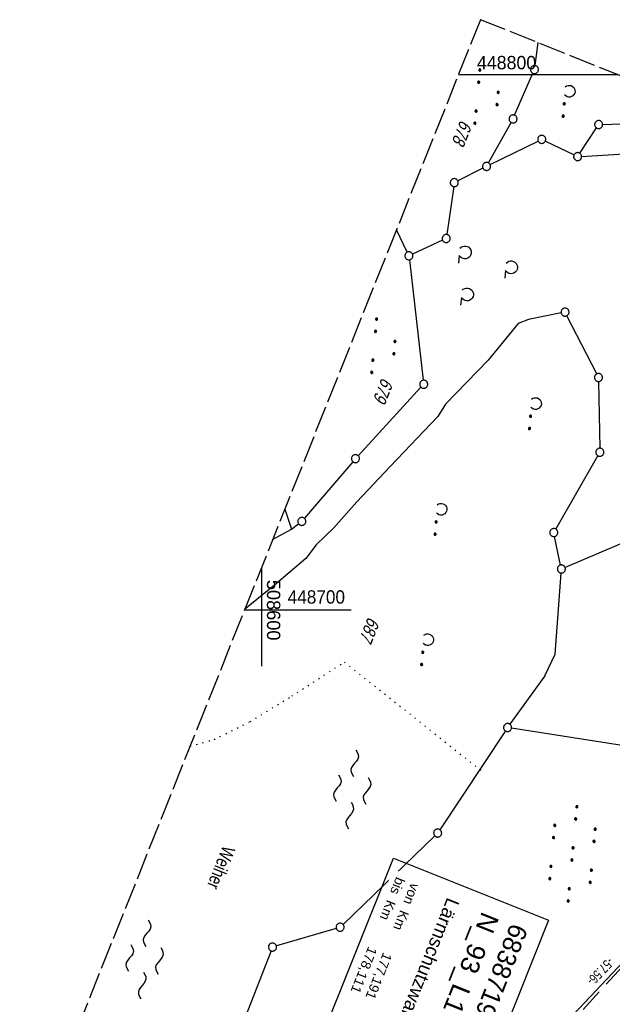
# Model space of a CAD drawing. Extents: x 508366 to 508911, y 448017 to 448810.
# Tile 39 of 46: x 508555 to 508666, y 448626 to 448810. Entities that reach past the tile are written whole.
import ezdxf

# ---------------------------------------------------------------- set-up
doc = ezdxf.new("R2010")
doc.units = 0
doc.header["$LTSCALE"] = 10
doc.header["$MEASUREMENT"] = 0
for name, pattern in [('ACAD_ISO16W100', [73, 15, -6.5, 15, -6.5, 15, -7, 1, -7]), ('AUSGEZOGEN', [0]), ('LT00', [0]), ('LT14', [0.6, 0.5, -0.1]), ('PUNKTX2_STR', [0.6, 0.1, -0.5])]:
    doc.linetypes.add(name, pattern=pattern)
doc.layers.get('0').update_dxf_attribs({"linetype": 'LT00'})
for name, color, linetype in [('--EL_DFK_AB_L', 21, 'LT00'), ('--WASSER_GRENZE', 180, 'PUNKTX2_STR'), ('--WASSER_NUTZUNG', 180, 'Continuous'), ('ABSTAND', 8, 'LT00'), ('AS_TEXT_A', 152, 'Continuous'), ('BAB-KABEL', 220, 'ACAD_ISO16W100'), ('BW_TEXT_B', 20, 'AUSGEZOGEN'), ('DFK_AB_L', 21, 'LT00'), ('DFK_BES-NAME', 255, 'LT00'), ('DFK_FLUR_NR', 250, 'LT00'), ('DFK_GZPKT', 250, 'LT00'), ('DFK_KATASTER', 250, 'LT00'), ('DFK_NUTZUNG', 250, 'LT00'), ('V125_RASTER', 250, 'LT00')]:
    doc.layers.add(name, color=color, linetype=linetype)
doc.layers.add('-BLATT_125-RAND', color=7, linetype='LT14', plot=False)
doc.styles.add('Beschrift', font='ARIAL.TTF')
doc.styles.get("Standard").update_dxf_attribs({"font": 'ARIAL.TTF'})
doc.styles.add('UNIR-O', font='unir_o.shx', dxfattribs={"height": 2.5})

# ---------------------------------------------------------------- blocks, each defined once
blk = doc.blocks.new('SYMB7010')
at = {"color": 0, "linetype": 'ByBlock'}
for points in [[(-0.031408, 0.499213), (-0.093728, 0.49134), (-0.15457, 0.475719), (-0.212975, 0.452595), (-0.268021, 0.422333), (-0.31884, 0.385411), (-0.36463, 0.342411), (-0.40467, 0.29401), (-0.438329, 0.240973), (-0.465074, 0.184136), (-0.484486, 0.124395), (-0.496256, 0.062692), (-0.5002, 0)], [(-0.5002, 0), (-0.496256, -0.062692), (-0.484486, -0.124395), (-0.465075, -0.184136), (-0.438329, -0.240973), (-0.404671, -0.29401), (-0.36463, -0.342411), (-0.31884, -0.385411), (-0.268021, -0.422333), (-0.212975, -0.452595), (-0.154571, -0.475719), (-0.093728, -0.49134), (-0.031408, -0.499213), (0.031408, -0.499213)], [(0.5002, 0), (0.496256, 0.062692), (0.484485, 0.124395), (0.465074, 0.184136), (0.438329, 0.240973), (0.40467, 0.29401), (0.36463, 0.342411), (0.31884, 0.385411), (0.268021, 0.422333), (0.212975, 0.452595), (0.15457, 0.475719), (0.093728, 0.49134), (0.031408, 0.499213), (-0.031408, 0.499213)], [(0.031408, -0.499213), (0.093728, -0.491341), (0.15457, -0.475719), (0.212975, -0.452595), (0.268021, -0.422333), (0.31884, -0.385411), (0.36463, -0.342411), (0.404671, -0.294011), (0.438329, -0.240974), (0.465075, -0.184136), (0.484486, -0.124395), (0.496256, -0.062692), (0.500201, 0)]]:
    blk.add_lwpolyline(points, dxfattribs=at)
blk = doc.blocks.new('SYMB7231')
at = {"color": 0, "linetype": 'ByBlock'}
for p, q in [((0.109975, -0.002365), (0.105504, -0.031126)), ((0.23, -0.057081), (0.23, -0.082919)), ((0.235, -0.087105), (0.235, -0.052895)), ((0.24, -0.050836), (0.24, -0.089164)), ((0.245, -0.089796), (0.245, -0.050204)), ((0.25, -0.050836), (0.25, -0.089164)), ((0.255, -0.087105), (0.255, -0.052895)), ((0.26, -0.057081), (0.26, -0.082919)), ((0.265, -0.070126), (0.265, -0.069854)), ((0.46, -0.057081), (0.46, -0.082919)), ((0.465, -0.087105), (0.465, -0.052895)), ((0.47, -0.050836), (0.47, -0.089164)), ((0.475, -0.089796), (0.475, -0.050204)), ((0.48, -0.050836), (0.48, -0.089164)), ((0.485, -0.087105), (0.485, -0.052895)), ((0.49, -0.057081), (0.49, -0.082919)), ((0.495, -0.070126), (0.495, -0.069854))]:
    blk.add_line(p, q, dxfattribs=at)
for points in [[(-0.109975, -0.002365), (-0.106745, 0.026562), (-0.096041, 0.053629), (-0.078613, 0.076941), (-0.055681, 0.094866), (-0.028851, 0.106149), (0, 0.11)], [(0, 0.11), (0.028851, 0.106149), (0.055681, 0.094866), (0.078613, 0.076941), (0.096041, 0.053629), (0.106745, 0.026562), (0.109975, -0.002365)], [(-0.075234, -0.080249), (-0.093647, -0.057708), (-0.105504, -0.031126), (-0.109975, -0.002365)], [(0.105504, -0.031126), (0.093647, -0.057708), (0.075234, -0.080249)], [(0.265, -0.07), (0.263019, -0.061322), (0.25747, -0.054363), (0.24945, -0.050501), (0.24055, -0.050501), (0.23253, -0.054363), (0.226981, -0.061322), (0.225, -0.07), (0.226981, -0.078678), (0.23253, -0.085637), (0.24055, -0.089499), (0.24945, -0.089499), (0.25747, -0.085637), (0.263019, -0.078678), (0.265, -0.07)], [(0.495, -0.07), (0.493019, -0.061322), (0.48747, -0.054363), (0.47945, -0.050501), (0.47055, -0.050501), (0.46253, -0.054363), (0.456981, -0.061322), (0.455, -0.07), (0.456981, -0.078678), (0.46253, -0.085637), (0.47055, -0.089499), (0.47945, -0.089499), (0.48747, -0.085637), (0.493019, -0.078678), (0.495, -0.07)]]:
    blk.add_lwpolyline(points, dxfattribs=at)
blk = doc.blocks.new('SYMB7212')
at = {"color": 0, "linetype": 'ByBlock'}
blk.add_line((0.07, -0.1), (0.21, -0.1), dxfattribs=at)
for points in [[(-0.119836, 0.00627), (-0.114449, 0.036077), (-0.101769, 0.063585), (-0.082606, 0.087042), (-0.05818, 0.104953), (-0.030047, 0.116177), (0, 0.12)], [(-0.068816, -0.098308), (-0.091239, -0.077945), (-0.107849, -0.052617), (-0.117589, -0.023936), (-0.119836, 0.00627)], [(0, 0.12), (0.030047, 0.116177), (0.05818, 0.104953), (0.082606, 0.087041), (0.101769, 0.063585), (0.114449, 0.036077), (0.119836, 0.00627)], [(0.119836, 0.00627), (0.117589, -0.023936), (0.107849, -0.052617), (0.091239, -0.077945), (0.068816, -0.098308)]]:
    blk.add_lwpolyline(points, dxfattribs=at)
blk = doc.blocks.new('SYMB7111')
at = {"color": 0, "linetype": 'ByBlock'}
for p, q in [((-0.13, 0.202919), (-0.13, 0.177081)), ((-0.125, 0.172895), (-0.125, 0.207105)), ((-0.12, 0.209164), (-0.12, 0.170836)), ((-0.115, 0.170204), (-0.115, 0.209796)), ((-0.11, 0.209164), (-0.11, 0.170836)), ((-0.105, 0.172895), (-0.105, 0.207105)), ((-0.1, 0.202919), (-0.1, 0.177081)), ((-0.095, 0.189874), (-0.095, 0.190146)), ((0.1, 0.202919), (0.1, 0.177081)), ((0.105, 0.172895), (0.105, 0.207105)), ((0.11, 0.209164), (0.11, 0.170836)), ((0.115, 0.170204), (0.115, 0.209796)), ((0.12, 0.209164), (0.12, 0.170836)), ((0.125, 0.172895), (0.125, 0.207105)), ((0.13, 0.202919), (0.13, 0.177081)), ((0.135, 0.189874), (0.135, 0.190146)), ((-0.515, -0.177081), (-0.515, -0.202919)), ((-0.51, -0.207105), (-0.51, -0.172895)), ((-0.505, -0.170836), (-0.505, -0.209164)), ((-0.5, -0.209796), (-0.5, -0.170204)), ((-0.495, -0.170836), (-0.495, -0.209164)), ((-0.49, -0.207105), (-0.49, -0.172895)), ((-0.485, -0.177081), (-0.485, -0.202919)), ((-0.285, -0.177081), (-0.285, -0.202919)), ((-0.28, -0.207105), (-0.28, -0.172895)), ((-0.275, -0.170836), (-0.275, -0.209164)), ((-0.27, -0.209796), (-0.27, -0.170204)), ((-0.265, -0.170836), (-0.265, -0.209164)), ((-0.26, -0.207105), (-0.26, -0.172895)), ((-0.255, -0.177081), (-0.255, -0.202919)), ((0.255, -0.177081), (0.255, -0.202919)), ((0.26, -0.207105), (0.26, -0.172895)), ((0.265, -0.170836), (0.265, -0.209164)), ((0.27, -0.209796), (0.27, -0.170204)), ((0.275, -0.170836), (0.275, -0.209164)), ((0.28, -0.207105), (0.28, -0.172895)), ((0.285, -0.177081), (0.285, -0.202919)), ((0.485, -0.177081), (0.485, -0.202919)), ((0.49, -0.207105), (0.49, -0.172895)), ((0.495, -0.170836), (0.495, -0.209164)), ((0.5, -0.209796), (0.5, -0.170204)), ((0.505, -0.170836), (0.505, -0.209164)), ((0.51, -0.207105), (0.51, -0.172895)), ((0.515, -0.177081), (0.515, -0.202919)), ((-0.48, -0.190126), (-0.48, -0.189854)), ((-0.25, -0.190126), (-0.25, -0.189854)), ((0.29, -0.190126), (0.29, -0.189854)), ((0.52, -0.190126), (0.52, -0.189854))]:
    blk.add_line(p, q, dxfattribs=at)
for points in [[(-0.095, 0.19), (-0.096981, 0.198678), (-0.10253, 0.205637), (-0.11055, 0.209499), (-0.11945, 0.209499), (-0.12747, 0.205637), (-0.133019, 0.198678), (-0.135, 0.19), (-0.133019, 0.181322), (-0.12747, 0.174363), (-0.11945, 0.170501), (-0.11055, 0.170501), (-0.10253, 0.174363), (-0.096981, 0.181322), (-0.095, 0.19)], [(0.135, 0.19), (0.133019, 0.198678), (0.12747, 0.205637), (0.11945, 0.209499), (0.11055, 0.209499), (0.10253, 0.205637), (0.096981, 0.198678), (0.095, 0.19), (0.096981, 0.181322), (0.10253, 0.174363), (0.11055, 0.170501), (0.11945, 0.170501), (0.12747, 0.174363), (0.133019, 0.181322), (0.135, 0.19)], [(-0.48, -0.19), (-0.481981, -0.181322), (-0.48753, -0.174363), (-0.49555, -0.170501), (-0.50445, -0.170501), (-0.51247, -0.174363), (-0.518019, -0.181322), (-0.52, -0.19), (-0.518019, -0.198678), (-0.51247, -0.205637), (-0.50445, -0.209499), (-0.49555, -0.209499), (-0.48753, -0.205637), (-0.481981, -0.198678), (-0.48, -0.19)], [(-0.25, -0.19), (-0.251981, -0.181322), (-0.25753, -0.174363), (-0.26555, -0.170501), (-0.27445, -0.170501), (-0.28247, -0.174363), (-0.288019, -0.181322), (-0.29, -0.19), (-0.288019, -0.198678), (-0.28247, -0.205637), (-0.27445, -0.209499), (-0.26555, -0.209499), (-0.25753, -0.205637), (-0.251981, -0.198678), (-0.25, -0.19)], [(0.29, -0.19), (0.288019, -0.181322), (0.28247, -0.174363), (0.27445, -0.170501), (0.26555, -0.170501), (0.25753, -0.174363), (0.251981, -0.181322), (0.25, -0.19), (0.251981, -0.198678), (0.25753, -0.205637), (0.26555, -0.209499), (0.27445, -0.209499), (0.28247, -0.205637), (0.288019, -0.198678), (0.29, -0.19)], [(0.52, -0.19), (0.518019, -0.181322), (0.51247, -0.174363), (0.50445, -0.170501), (0.49555, -0.170501), (0.48753, -0.174363), (0.481981, -0.181322), (0.48, -0.19), (0.481981, -0.198678), (0.48753, -0.205637), (0.49555, -0.209499), (0.50445, -0.209499), (0.51247, -0.205637), (0.518019, -0.198678), (0.52, -0.19)]]:
    blk.add_lwpolyline(points, dxfattribs=at)
blk = doc.blocks.new('SYMB7110')
at = {"color": 0, "linetype": 'ByBlock'}
for p, q in [((-0.515, 0.392919), (-0.515, 0.367081)), ((-0.51, 0.362895), (-0.51, 0.397105)), ((-0.505, 0.399164), (-0.505, 0.360836)), ((-0.5, 0.360204), (-0.5, 0.399796)), ((-0.495, 0.399164), (-0.495, 0.360836)), ((-0.49, 0.362895), (-0.49, 0.397105)), ((-0.485, 0.392919), (-0.485, 0.367081)), ((-0.48, 0.379874), (-0.48, 0.380145)), ((-0.285, 0.392919), (-0.285, 0.367081)), ((-0.28, 0.362895), (-0.28, 0.397105)), ((-0.275, 0.399164), (-0.275, 0.360836)), ((-0.27, 0.360204), (-0.27, 0.399796)), ((-0.265, 0.399164), (-0.265, 0.360836)), ((-0.26, 0.362895), (-0.26, 0.397105)), ((-0.255, 0.392919), (-0.255, 0.367081)), ((-0.25, 0.379874), (-0.25, 0.380146)), ((0.255, 0.392919), (0.255, 0.367081)), ((0.26, 0.362895), (0.26, 0.397105)), ((0.265, 0.399164), (0.265, 0.360836)), ((0.27, 0.360204), (0.27, 0.399796)), ((0.275, 0.399164), (0.275, 0.360836)), ((0.28, 0.362895), (0.28, 0.397105)), ((0.285, 0.392919), (0.285, 0.367081)), ((0.29, 0.379874), (0.29, 0.380145)), ((0.485, 0.392919), (0.485, 0.367081)), ((0.49, 0.362895), (0.49, 0.397105)), ((0.495, 0.399164), (0.495, 0.360836)), ((0.5, 0.360204), (0.5, 0.399796)), ((0.505, 0.399164), (0.505, 0.360836)), ((0.51, 0.362895), (0.51, 0.397105)), ((0.515, 0.392919), (0.515, 0.367081)), ((0.52, 0.379874), (0.52, 0.380146)), ((-0.9, 0.012919), (-0.9, -0.012919)), ((-0.895, -0.017106), (-0.895, 0.017105)), ((-0.89, 0.019164), (-0.89, -0.019164)), ((-0.885, -0.019797), (-0.885, 0.019796)), ((-0.88, 0.019164), (-0.88, -0.019164)), ((-0.875, -0.017106), (-0.875, 0.017105)), ((-0.87, 0.012919), (-0.87, -0.012919)), ((-0.865, -0.000126), (-0.865, 0.000145)), ((-0.67, 0.012919), (-0.67, -0.012919)), ((-0.665, -0.017106), (-0.665, 0.017105)), ((-0.66, 0.019164), (-0.66, -0.019164)), ((-0.655, -0.019797), (-0.655, 0.019796)), ((-0.65, 0.019164), (-0.65, -0.019164)), ((-0.645, -0.017106), (-0.645, 0.017105)), ((-0.64, 0.012919), (-0.64, -0.012919)), ((-0.635, -0.000126), (-0.635, 0.000145)), ((-0.13, 0.012919), (-0.13, -0.012919)), ((-0.125, -0.017105), (-0.125, 0.017105)), ((-0.12, 0.019164), (-0.12, -0.019164)), ((-0.115, -0.019796), (-0.115, 0.019796)), ((-0.11, 0.019164), (-0.11, -0.019164)), ((-0.105, -0.017105), (-0.105, 0.017105)), ((-0.1, 0.012919), (-0.1, -0.012919)), ((-0.095, -0.000126), (-0.095, 0.000146)), ((0.1, 0.012919), (0.1, -0.012919)), ((0.105, -0.017105), (0.105, 0.017105)), ((0.11, 0.019164), (0.11, -0.019164)), ((0.115, -0.019796), (0.115, 0.019796)), ((0.12, 0.019164), (0.12, -0.019164)), ((0.125, -0.017105), (0.125, 0.017105)), ((0.13, 0.012919), (0.13, -0.012919)), ((0.135, -0.000126), (0.135, 0.000146)), ((0.64, 0.012919), (0.64, -0.012919)), ((0.645, -0.017105), (0.645, 0.017105)), ((0.65, 0.019164), (0.65, -0.019164)), ((0.655, -0.019796), (0.655, 0.019796)), ((0.66, 0.019164), (0.66, -0.019164)), ((0.665, -0.017105), (0.665, 0.017105)), ((0.67, 0.012919), (0.67, -0.012919)), ((0.675, -0.000126), (0.675, 0.000146)), ((0.87, 0.012919), (0.87, -0.012919)), ((0.875, -0.017105), (0.875, 0.017105)), ((0.88, 0.019164), (0.88, -0.019164)), ((0.885, -0.019796), (0.885, 0.019796)), ((0.89, 0.019164), (0.89, -0.019164)), ((0.895, -0.017105), (0.895, 0.017105)), ((0.9, 0.012919), (0.9, -0.012919)), ((0.905, -0.000126), (0.905, 0.000146)), ((-0.515, -0.367081), (-0.515, -0.392919)), ((-0.51, -0.397105), (-0.51, -0.362895)), ((-0.505, -0.360836), (-0.505, -0.399164)), ((-0.5, -0.399796), (-0.5, -0.360204)), ((-0.495, -0.360836), (-0.495, -0.399164)), ((-0.49, -0.397106), (-0.49, -0.362895)), ((-0.485, -0.367081), (-0.485, -0.392919)), ((-0.285, -0.367081), (-0.285, -0.392919)), ((-0.28, -0.397105), (-0.28, -0.362895)), ((-0.275, -0.360836), (-0.275, -0.399164)), ((-0.27, -0.399796), (-0.27, -0.360204)), ((-0.265, -0.360836), (-0.265, -0.399164)), ((-0.26, -0.397105), (-0.26, -0.362895)), ((-0.255, -0.367081), (-0.255, -0.392919)), ((0.255, -0.367081), (0.255, -0.392919)), ((0.26, -0.397105), (0.26, -0.362895)), ((0.265, -0.360836), (0.265, -0.399164)), ((0.27, -0.399796), (0.27, -0.360204)), ((0.275, -0.360836), (0.275, -0.399164)), ((0.28, -0.397105), (0.28, -0.362895)), ((0.285, -0.367081), (0.285, -0.392919)), ((0.485, -0.367081), (0.485, -0.392919)), ((0.49, -0.397105), (0.49, -0.362895)), ((0.495, -0.360836), (0.495, -0.399164)), ((0.5, -0.399796), (0.5, -0.360204)), ((0.505, -0.360836), (0.505, -0.399164)), ((0.51, -0.397105), (0.51, -0.362895)), ((0.515, -0.367081), (0.515, -0.392919)), ((-0.48, -0.380126), (-0.48, -0.379855)), ((-0.25, -0.380126), (-0.25, -0.379855)), ((0.29, -0.380126), (0.29, -0.379855)), ((0.52, -0.380126), (0.52, -0.379855))]:
    blk.add_line(p, q, dxfattribs=at)
for points in [[(-0.48, 0.38), (-0.481981, 0.388678), (-0.48753, 0.395637), (-0.49555, 0.399499), (-0.50445, 0.399499), (-0.51247, 0.395637), (-0.518019, 0.388678), (-0.52, 0.38), (-0.518019, 0.371322), (-0.51247, 0.364363), (-0.50445, 0.360501), (-0.49555, 0.360501), (-0.48753, 0.364363), (-0.481981, 0.371322), (-0.48, 0.38)], [(-0.25, 0.38), (-0.251981, 0.388678), (-0.25753, 0.395637), (-0.26555, 0.399499), (-0.27445, 0.399499), (-0.28247, 0.395637), (-0.288019, 0.388678), (-0.29, 0.38), (-0.288019, 0.371322), (-0.28247, 0.364363), (-0.27445, 0.360501), (-0.26555, 0.360501), (-0.25753, 0.364363), (-0.251981, 0.371322), (-0.25, 0.38)], [(0.29, 0.38), (0.288019, 0.388678), (0.28247, 0.395637), (0.27445, 0.399499), (0.26555, 0.399499), (0.25753, 0.395637), (0.251981, 0.388678), (0.25, 0.38), (0.251981, 0.371322), (0.25753, 0.364363), (0.26555, 0.360501), (0.27445, 0.360501), (0.28247, 0.364363), (0.288019, 0.371322), (0.29, 0.38)], [(0.52, 0.38), (0.518019, 0.388678), (0.51247, 0.395637), (0.50445, 0.399499), (0.495549, 0.399499), (0.48753, 0.395637), (0.481981, 0.388678), (0.48, 0.38), (0.481981, 0.371322), (0.48753, 0.364363), (0.495549, 0.360501), (0.50445, 0.360501), (0.51247, 0.364363), (0.518019, 0.371322), (0.52, 0.38)], [(-0.865, 0), (-0.866981, 0.008678), (-0.87253, 0.015637), (-0.88055, 0.019498), (-0.88945, 0.019498), (-0.89747, 0.015637), (-0.903019, 0.008678), (-0.905, 0)], [(-0.905, 0), (-0.903019, -0.008678), (-0.89747, -0.015637), (-0.88945, -0.019499), (-0.88055, -0.019499), (-0.87253, -0.015637), (-0.866981, -0.008678), (-0.865, 0)], [(-0.635, 0), (-0.636981, 0.008678), (-0.64253, 0.015637), (-0.65055, 0.019498), (-0.65945, 0.019498), (-0.66747, 0.015637), (-0.673019, 0.008678), (-0.675, 0)], [(-0.675, 0), (-0.673019, -0.008678), (-0.66747, -0.015637), (-0.65945, -0.019499), (-0.65055, -0.019499), (-0.64253, -0.015637), (-0.636981, -0.008678), (-0.635, 0)], [(-0.095, 0), (-0.096981, 0.008678), (-0.10253, 0.015637), (-0.11055, 0.019499), (-0.11945, 0.019499), (-0.12747, 0.015637), (-0.133019, 0.008678), (-0.135, 0)], [(-0.135, 0), (-0.133019, -0.008678), (-0.12747, -0.015637), (-0.11945, -0.019499), (-0.11055, -0.019499), (-0.10253, -0.015637), (-0.096981, -0.008678), (-0.095, 0)], [(0.135, 0), (0.133019, 0.008678), (0.12747, 0.015637), (0.11945, 0.019499), (0.11055, 0.019499), (0.10253, 0.015637), (0.096981, 0.008678), (0.095, 0)], [(0.095, 0), (0.096981, -0.008678), (0.10253, -0.015637), (0.11055, -0.019499), (0.11945, -0.019499), (0.12747, -0.015637), (0.133019, -0.008678), (0.135, 0)], [(0.675, 0), (0.673019, 0.008678), (0.66747, 0.015637), (0.65945, 0.019499), (0.65055, 0.019499), (0.64253, 0.015637), (0.636981, 0.008678), (0.635, 0)], [(0.635, 0), (0.636981, -0.008678), (0.64253, -0.015637), (0.65055, -0.019499), (0.65945, -0.019499), (0.66747, -0.015637), (0.673019, -0.008678), (0.675, 0)], [(0.905, 0), (0.903019, 0.008678), (0.89747, 0.015637), (0.88945, 0.019499), (0.88055, 0.019499), (0.87253, 0.015637), (0.866981, 0.008678), (0.865, 0)], [(0.865, 0), (0.866981, -0.008678), (0.87253, -0.015637), (0.88055, -0.019499), (0.88945, -0.019499), (0.89747, -0.015637), (0.903019, -0.008678), (0.905, 0)], [(-0.48, -0.38), (-0.481981, -0.371322), (-0.48753, -0.364363), (-0.49555, -0.360501), (-0.50445, -0.360501), (-0.51247, -0.364363), (-0.518019, -0.371322), (-0.52, -0.38), (-0.518019, -0.388678), (-0.51247, -0.395637), (-0.50445, -0.399499), (-0.49555, -0.399499), (-0.48753, -0.395637), (-0.481981, -0.388678), (-0.48, -0.38)], [(-0.25, -0.38), (-0.251981, -0.371322), (-0.25753, -0.364363), (-0.26555, -0.360501), (-0.27445, -0.360501), (-0.28247, -0.364363), (-0.288019, -0.371322), (-0.29, -0.38), (-0.288019, -0.388678), (-0.28247, -0.395637), (-0.27445, -0.399499), (-0.26555, -0.399499), (-0.25753, -0.395637), (-0.251981, -0.388678), (-0.25, -0.38)], [(0.29, -0.38), (0.288019, -0.371322), (0.28247, -0.364363), (0.27445, -0.360501), (0.26555, -0.360501), (0.25753, -0.364363), (0.251981, -0.371322), (0.25, -0.38), (0.251981, -0.388678), (0.25753, -0.395637), (0.26555, -0.399499), (0.27445, -0.399499), (0.28247, -0.395637), (0.288019, -0.388678), (0.29, -0.38)], [(0.52, -0.38), (0.518019, -0.371322), (0.51247, -0.364363), (0.50445, -0.360501), (0.495549, -0.360501), (0.48753, -0.364363), (0.481981, -0.371322), (0.48, -0.38), (0.481981, -0.388678), (0.48753, -0.395637), (0.495549, -0.399499), (0.50445, -0.399499), (0.51247, -0.395637), (0.518019, -0.388678), (0.52, -0.38)]]:
    blk.add_lwpolyline(points, dxfattribs=at)
blk = doc.blocks.new('SYMB7250')
at = {"color": 0, "linetype": 'ByBlock'}
for points in [[(-0.25, 0.28), (-0.208333, 0.308889), (-0.166667, 0.331111), (-0.125, 0.34), (-0.083333, 0.331111), (-0.041667, 0.308889), (0, 0.28)], [(0, 0.28), (0.041667, 0.251111), (0.083333, 0.228889), (0.125, 0.22), (0.166667, 0.228889), (0.208333, 0.251111), (0.25, 0.28)], [(-0.74, 0), (-0.698333, 0.028889), (-0.656667, 0.051111), (-0.615, 0.06), (-0.573333, 0.051111), (-0.531667, 0.028889), (-0.49, 0)], [(-0.49, 0), (-0.448333, -0.028889), (-0.406667, -0.051111), (-0.365, -0.06), (-0.323333, -0.051111), (-0.281667, -0.028889), (-0.24, 0)], [(0.24, 0), (0.281667, 0.028889), (0.323333, 0.051111), (0.365, 0.06), (0.406667, 0.051111), (0.448333, 0.028889), (0.49, 0)], [(0.49, 0), (0.531667, -0.028889), (0.573333, -0.051111), (0.615, -0.06), (0.656667, -0.051111), (0.698333, -0.028889), (0.74, 0)], [(-0.25, -0.28), (-0.208333, -0.251111), (-0.166667, -0.228889), (-0.125, -0.22), (-0.083333, -0.228889), (-0.041667, -0.251111), (0, -0.28)], [(0, -0.28), (0.041667, -0.308889), (0.083333, -0.331111), (0.125, -0.34), (0.166667, -0.331111), (0.208333, -0.308889), (0.25, -0.28)]]:
    blk.add_lwpolyline(points, dxfattribs=at)

msp = doc.modelspace()

# ---------------------------------------------------------------- linework, layer by layer
at = {"layer": '--WASSER_GRENZE', "ltscale": 0.2}
for p, q in [((508605.62, 448683.83), (508615.47, 448690.21)), ((508615.47, 448690.21), (508641.01, 448669.98)), ((508597.84, 448679.09), (508605.62, 448683.83)), ((508591.13, 448675.75), (508597.84, 448679.09)), ((508586.62, 448674.51), (508591.13, 448675.75))]:
    msp.add_line(p, q, dxfattribs=at)
at = {"layer": '-BLATT_125-RAND'}
msp.add_lwpolyline([(508640.93, 448810.28), (508366.1, 448123.2), (508632.57, 448016.61), (508907.4, 448703.69), (508640.93, 448810.28)], dxfattribs=at)
at = {"layer": 'BAB-KABEL', "ltscale": 0.03, "flags": 128}
msp.add_lwpolyline([(508761.64, 448761.99), (508761.41, 448761.66), (508751.07, 448746.06), (508734.06, 448723.74), (508723.72, 448711.34), (508718.21, 448704.46), (508713.61, 448696.38), (508686.72, 448654.76), (508671.53, 448637.7), (508644.31, 448608.04), (508629.58, 448591.6), (508628.23, 448590.17), (508627.24, 448588.19), (508626.51, 448586), (508630.76, 448580.35), (508635.56, 448574.98), (508645.73, 448563.78), (508632.92, 448541.34), (508625.71, 448528.17), (508618.61, 448514.09), (508612.89, 448501.41), (508605.91, 448486.64), (508596.52, 448468.08), (508590.35, 448454.72), (508583.48, 448438.34), (508575.93, 448420.37), (508569.57, 448404.62), (508561.37, 448379.93), (508559.19, 448373.38), (508539.25, 448373.92), (508535.42, 448332.26), (508534.58, 448325.66), (508534.17, 448323.89), (508530.9, 448314.89), (508523.65, 448292.89), (508510.8, 448255.59), (508499.72, 448218.81), (508491.79, 448185.85), (508486.05, 448161.38), (508483.04, 448139.23), (508479.75, 448113.4), (508481.53, 448103.17), (508480.16, 448094.26), (508478.94, 448090.58), (508477.43, 448087.4), (508476.34, 448080.03), (508476.23, 448079.15)], dxfattribs=at)
at = {"layer": 'DFK_AB_L'}
msp.add_line((508643.54, 448608.77), (508682.08, 448649.47), dxfattribs=at)
at = {"layer": 'DFK_KATASTER'}
for p, q in [((508651.65, 448805.99), (508651.13, 448801.69)), ((508647.33, 448792.41), (508650.74, 448800.26)), ((508642.45, 448783.51), (508646.66, 448791.07)), ((508663.8, 448790.71), (508667.24, 448790.83)), ((508659.53, 448785.31), (508662.64, 448790.05)), ((508642.75, 448783.19), (508651.74, 448787.58)), ((508653.09, 448787.58), (508658.44, 448785)), ((508659.87, 448784.73), (508670.24, 448785.38)), ((508641.41, 448782.52), (508636.71, 448780.16)), ((508635.93, 448779.08), (508634.64, 448770.12)), ((508627.23, 448766.82), (508625.22, 448771)), ((508633.85, 448769.06), (508628.23, 448766.46)), ((508627.64, 448765.4), (508630.23, 448742.88)), ((508649.93, 448754.27), (508648.02, 448753.52)), ((508656.03, 448755.47), (508649.93, 448754.27)), ((508662.68, 448744.07), (508657.11, 448754.95)), ((508648.02, 448753.52), (508642.39, 448746.64)), ((508634.39, 448738.42), (508642.39, 448746.64)), ((508629.81, 448741.59), (508618.06, 448728.78)), ((508663.03, 448742.65), (508663.26, 448730.18)), ((508634.39, 448738.42), (508632.99, 448736.1)), ((508632.99, 448736.1), (508624.03, 448726.74)), ((508655.02, 448715.07), (508662.9, 448728.78)), ((508617.06, 448727.66), (508608.01, 448717.08)), ((508624.03, 448726.74), (508617.79, 448720.17)), ((508617.79, 448720.17), (508613.49, 448715.33)), ((508604.32, 448718.77), (508605.57, 448715.05)), ((508605.57, 448715.05), (508606.92, 448716.06)), ((508602.06, 448713.11), (508605.57, 448715.05)), ((508613.49, 448715.33), (508610.19, 448712.1)), ((508655.92, 448708.34), (508654.8, 448713.69)), ((508674.26, 448715.3), (508656.76, 448707.9)), ((508610.19, 448712.1), (508608.28, 448709.58)), ((508608.28, 448709.58), (508602.42, 448704.6)), ((508654.9, 448691.71), (508656.02, 448706.86)), ((508602.42, 448704.6), (508596.82, 448700.01)), ((508652.97, 448687.61), (508654.9, 448691.71)), ((508652.97, 448687.61), (508646.45, 448678.59)), ((508645.6, 448677.36), (508633.34, 448658.88)), ((508693.9, 448670.49), (508646.75, 448677.86)), ((508632.39, 448657.74), (508615.22, 448641.17)), ((508613.96, 448640.44), (508602.75, 448637.15)), ((508601.76, 448636.24), (508596.85, 448623.64))]:
    msp.add_line(p, q, dxfattribs=at)
at = {"layer": 'V125_RASTER'}
for p, q in [((508666.61, 448800), (508636.82, 448800)), ((508600, 448707.96), (508600, 448689.46)), ((508596.82, 448700), (508616.72, 448700))]:
    msp.add_line(p, q, dxfattribs=at)

# ---------------------------------------------------------------- block references
at = {"layer": '--WASSER_NUTZUNG', "xscale": 9.999999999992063, "yscale": 9.999999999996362, "zscale": 10, "rotation": 264.7376999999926}
for p in [(508616.94, 448666.42), (508578.09, 448634.65)]:
    msp.add_blockref('SYMB7250', p, dxfattribs=at)
at = {"layer": 'DFK_GZPKT', "xscale": 1.500000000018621, "yscale": 1.5, "zscale": 1.5, "rotation": 264.7377099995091}
for p in [(508651.04, 448800.95), (508647.03, 448791.72), (508663.05, 448790.68), (508652.41, 448787.91), (508659.12, 448784.68), (508642.08, 448782.86), (508636.04, 448779.82), (508634.53, 448769.38), (508627.55, 448766.15), (508656.77, 448755.62), (508630.32, 448742.14), (508663.02, 448743.4), (508663.27, 448729.43), (508617.55, 448728.23), (508607.52, 448716.51), (508654.65, 448714.42), (508656.07, 448707.61), (508656.07, 448707.61), (508646.01, 448677.98), (508632.93, 448658.26), (508614.68, 448640.65), (508602.03, 448636.94)]:
    msp.add_blockref('SYMB7010', p, dxfattribs=at)
at = {"layer": 'DFK_NUTZUNG', "yscale": 10, "zscale": 10}
for name, p, xscale, rotation in [('SYMB7111', (508642.25, 448795.72), 10.00000000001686, 264.7377100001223), ('SYMB7231', (508657.54, 448796.91), 10.00000000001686, 264.7377100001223), ('SYMB7212', (508638.02, 448766.78), 10.00000000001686, 264.7377100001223), ('SYMB7212', (508646.66, 448763.99), 10.00000000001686, 264.7377100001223), ('SYMB7212', (508638.42, 448758.92), 10.00000000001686, 264.7377100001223), ('SYMB7111', (508622.94, 448749.16), 10.00000000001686, 264.7377100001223), ('SYMB7231', (508651.24, 448738.53), 10.00000000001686, 264.7377100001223), ('SYMB7231', (508633.58, 448718.78), 10.00000000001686, 264.7377100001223), ('SYMB7231', (508631.06, 448694.41), 10.00000000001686, 264.7377100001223), ('SYMB7110', (508658.15, 448654.36), 9.999999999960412, 264.7377000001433)]:
    msp.add_blockref(name, p, dxfattribs=dict(at, xscale=xscale, rotation=rotation))

# ---------------------------------------------------------------- texts
at = {"layer": 'ABSTAND', "width": 0.75}
msp.add_text('-57.56-', height=1.8, rotation=-133.4437, dxfattribs=at).set_placement((508664.8, 448635.15))
at = {"layer": 'AS_TEXT_A', "insert": (508597.8, 448491.6), "char_height": 5, "attachment_point": 1, "rotation": 248.1984, "style": 'UNIR-O'}
msp.add_mtext('\\pi-29.387;Parkplatz Roßbach', dxfattribs=at)
at = {"layer": 'DFK_BES-NAME', "width": 0.75}
msp.add_text('Weiher', height=2.5, rotation=248.1984, dxfattribs=at).set_placement((508592.79, 448656.07))
at = {"layer": 'DFK_FLUR_NR', "oblique": 13.754, "width": 0.75}
for s, p in [('678', (508637.22, 448791.68)), ('679', (508622.49, 448743.52)), ('687', (508619.94, 448698.8))]:
    msp.add_text(s, height=2.5, rotation=248.1984, dxfattribs=at).set_placement(p)
at = {"layer": 'V125_RASTER'}
for s, rotation, width, p in [(' 448800', 0.0005, 0.951, (508639.36, 448801)), (' 508600', -89.9995, 0.972, (508600.99, 448706.52)), (' 448700', 0.0005, 0.921, (508603.97, 448701.13))]:
    msp.add_text(s, height=2.5, rotation=rotation, dxfattribs=dict(at, width=width)).set_placement(p)

# ---------------------------------------------------------------- next in the draw order: texts
at = {"layer": 'BW_TEXT_B', "insert": (508649.92, 448640.29), "char_height": 2, "width": 32.8506, "attachment_point": 1, "rotation": 248.1984, "style": 'Beschrift', "bg_fill": 3, "box_fill_scale": 1.5, "bg_fill_color": 256, "bg_fill_transparency": 3938427}
msp.add_mtext('\\pt10,14;{\\Funir_o|c0;\\H1.75x;6838719}\\P\\ptz;{\\H1.75x;N_93_L177,1R\\W0.8;\\P\\H0.3714x;\\W1;\\P\\H1.924x;Lärmschutzwand\\P\\H0.1999x;\\P\\H3.602x;\\P\\pt14;von  Km^I177,191\\Pbis  Km^I178,111}', dxfattribs=at)

# ---------------------------------------------------------------- next in the draw order: linework, layer by layer
at = {"layer": '--EL_DFK_AB_L'}
msp.add_line((508643.54, 448608.77), (508682.08, 448649.47), dxfattribs=at)
at = {"layer": 'BW_TEXT_B'}
msp.add_lwpolyline([(508653.69, 448641.96), (508639.5, 448606.48), (508610.47, 448618.1), (508624.66, 448653.57)], close=True, dxfattribs=at)

doc.saveas('drawing.dxf')
